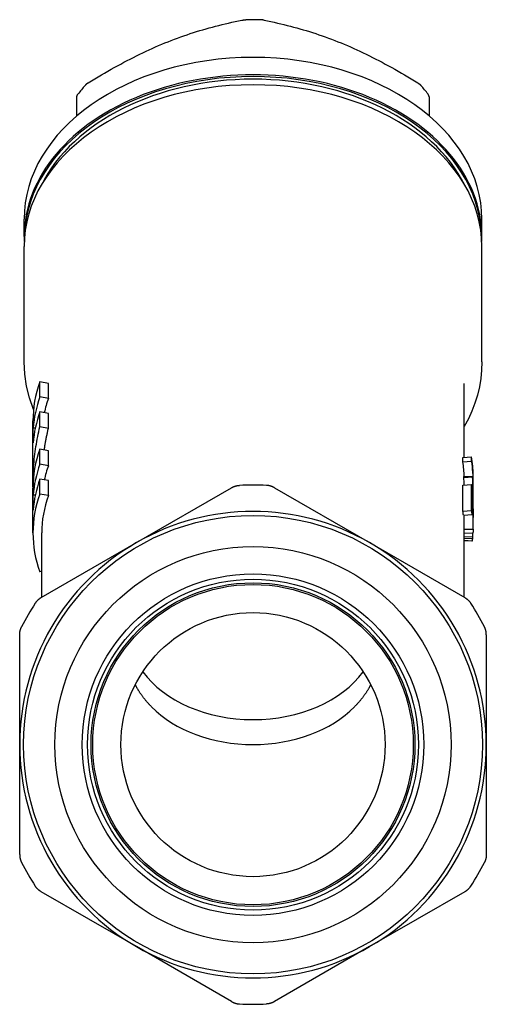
# Model space of a CAD drawing. Header units: millimetres. Extents: x 45 to 3732, y 63 to 326.
# Tile 4 of 4: x 432 to 458, y 210 to 265. Entities that reach past the tile are written whole.
import ezdxf

# ---------------------------------------------------------------- set-up
doc = ezdxf.new("R2010")
doc.units = ezdxf.units.MM
doc.layers.add('DEATIL', color=2, linetype='Continuous')

msp = doc.modelspace()

# ---------------------------------------------------------------- linework, layer by layer
at = {"layer": 'DEATIL'}
for p, q in [((434.989, 260.013), (434.989, 261.098)), ((454.989, 261.098), (454.989, 260.013)), ((431.989, 253.149), (431.989, 254.139)), ((457.989, 253.149), (457.989, 254.139)), ((431.989, 246.03), (431.989, 252.584)), ((457.989, 246.03), (457.989, 252.584)), ((432.886, 244.045), (432.886, 244.894)), ((433.37, 244.805), (432.886, 244.894)), ((433.37, 243.957), (433.37, 244.805)), ((456.989, 240.605), (456.989, 244.805)), ((433.37, 243.957), (432.886, 244.045)), ((432.886, 242.348), (432.886, 243.197)), ((433.37, 243.108), (432.886, 243.197)), ((433.37, 242.26), (433.37, 243.108)), ((432.489, 240.139), (432.489, 242.684)), ((432.504, 241.429), (432.504, 242.278)), ((432.622, 242.273), (432.504, 242.278)), ((433.37, 242.26), (432.886, 242.348)), ((432.886, 240.227), (432.886, 241.075)), ((433.37, 240.987), (432.886, 241.075)), ((433.37, 240.139), (433.37, 240.987)), ((456.907, 240.598), (457.403, 240.639)), ((456.907, 240.351), (456.907, 240.598)), ((457.403, 240.392), (457.403, 240.639)), ((432.489, 239.023), (432.489, 239.982)), ((433.37, 240.139), (432.886, 240.227)), ((456.907, 240.351), (457.403, 240.392)), ((456.962, 239.476), (457.461, 239.499)), ((456.969, 239.515), (457.468, 239.535)), ((457.489, 239.361), (457.489, 239.608)), ((432.489, 236.32), (432.489, 238.866)), ((432.886, 238.53), (432.886, 239.378)), ((433.37, 239.29), (432.886, 239.378)), ((433.37, 238.441), (433.37, 239.29)), ((438.364, 235.766), (443.772, 238.888)), ((446.205, 238.888), (451.614, 235.766)), ((456.907, 239.031), (457.403, 239.072)), ((456.907, 237.546), (456.907, 239.031)), ((457.403, 237.587), (457.403, 239.072)), ((432.504, 237.611), (432.504, 238.459)), ((432.622, 238.455), (432.504, 238.459)), ((433.37, 238.441), (432.886, 238.53)), ((457.436, 237.368), (457.436, 238.523)), ((457.489, 238.617), (457.489, 238.784)), ((456.907, 237.546), (457.403, 237.587)), ((456.938, 237.335), (457.436, 237.368)), ((457.489, 236.844), (457.489, 237.186)), ((456.989, 232.662), (456.989, 236.844)), ((432.989, 232.662), (432.989, 236.32)), ((456.989, 236.532), (457.487, 236.526)), ((456.989, 236.323), (457.482, 236.312)), ((456.989, 236.113), (457.472, 236.095)), ((432.955, 232.643), (438.364, 235.766)), ((451.614, 235.766), (457.022, 232.643)), ((456.989, 236.028), (457.465, 236.007)), ((456.989, 235.9), (457.447, 235.873)), ((456.989, 235.894), (457.424, 235.863)), ((432.989, 234.129), (432.886, 234.11)), ((431.739, 224.291), (431.739, 230.536)), ((458.239, 230.536), (458.239, 224.291)), ((431.739, 218.046), (431.739, 224.291)), ((458.239, 224.291), (458.239, 218.046)), ((438.364, 212.816), (432.955, 215.938)), ((457.022, 215.938), (451.614, 212.816)), ((443.772, 209.693), (438.364, 212.816)), ((451.614, 212.816), (446.205, 209.693))]:
    msp.add_line(p, q, dxfattribs=at)
at = {"layer": 'DEATIL', "flags": 128}
for points in [[(439.989, 264.152), (440.168, 264.224), (440.347, 264.295), (440.527, 264.364), (440.706, 264.431), (440.886, 264.496), (441.065, 264.56), (441.245, 264.622), (441.424, 264.682), (441.604, 264.741), (441.783, 264.798), (441.963, 264.853), (442.143, 264.907), (442.323, 264.959), (442.503, 265.01), (442.684, 265.059), (442.865, 265.107), (443.047, 265.154), (443.23, 265.199), (443.413, 265.243), (443.598, 265.285), (443.784, 265.327), (443.97, 265.367), (444.158, 265.406), (444.346, 265.443)], [(444.346, 265.443), (444.355, 265.445), (444.364, 265.447), (444.373, 265.448), (444.382, 265.45), (444.392, 265.451), (444.401, 265.453), (444.411, 265.454), (444.42, 265.455), (444.43, 265.457), (444.439, 265.458), (444.449, 265.459), (444.459, 265.46), (444.469, 265.461), (444.478, 265.462), (444.488, 265.463), (444.498, 265.464), (444.508, 265.464), (444.518, 265.465), (444.528, 265.466), (444.538, 265.466), (444.548, 265.467), (444.558, 265.467), (444.568, 265.467), (444.578, 265.468)], [(445.632, 265.443), (445.623, 265.445), (445.613, 265.447), (445.604, 265.448), (445.595, 265.45), (445.586, 265.451), (445.576, 265.453), (445.567, 265.454), (445.557, 265.455), (445.548, 265.457), (445.538, 265.458), (445.528, 265.459), (445.519, 265.46), (445.509, 265.461), (445.499, 265.462), (445.489, 265.463), (445.479, 265.464), (445.469, 265.464), (445.46, 265.465), (445.45, 265.466), (445.44, 265.466), (445.43, 265.467), (445.42, 265.467), (445.41, 265.467), (445.4, 265.468)], [(445.632, 265.443), (445.82, 265.406), (446.007, 265.367), (446.194, 265.327), (446.379, 265.285), (446.564, 265.243), (446.748, 265.199), (446.93, 265.154), (447.112, 265.107), (447.294, 265.059), (447.474, 265.01), (447.655, 264.959), (447.835, 264.907), (448.015, 264.853), (448.194, 264.798), (448.374, 264.741), (448.553, 264.682), (448.733, 264.622), (448.912, 264.56), (449.092, 264.496), (449.271, 264.431), (449.451, 264.364), (449.63, 264.295), (449.809, 264.224), (449.989, 264.152)], [(435.632, 261.886), (435.82, 262.002), (436.007, 262.116), (436.194, 262.228), (436.379, 262.338), (436.564, 262.446), (436.748, 262.552), (436.93, 262.657), (437.112, 262.759), (437.294, 262.859), (437.474, 262.957), (437.655, 263.054), (437.835, 263.148), (438.015, 263.241), (438.194, 263.333), (438.374, 263.422), (438.553, 263.51), (438.733, 263.597), (438.912, 263.681), (439.092, 263.764), (439.271, 263.845), (439.451, 263.925), (439.63, 264.002), (439.809, 264.078), (439.989, 264.152)], [(449.989, 264.152), (450.168, 264.078), (450.347, 264.002), (450.527, 263.924), (450.706, 263.845), (450.886, 263.764), (451.065, 263.681), (451.245, 263.597), (451.424, 263.51), (451.604, 263.422), (451.783, 263.333), (451.963, 263.241), (452.143, 263.148), (452.323, 263.053), (452.503, 262.957), (452.684, 262.859), (452.865, 262.759), (453.047, 262.656), (453.23, 262.552), (453.413, 262.446), (453.598, 262.338), (453.784, 262.228), (453.97, 262.116), (454.158, 262.002), (454.346, 261.886)], [(435.632, 261.886), (435.623, 261.88), (435.614, 261.874), (435.605, 261.869), (435.597, 261.863), (435.588, 261.857), (435.58, 261.852), (435.572, 261.846), (435.564, 261.84), (435.556, 261.834), (435.548, 261.828), (435.541, 261.822), (435.534, 261.816), (435.526, 261.81), (435.519, 261.804), (435.513, 261.799), (435.506, 261.793), (435.499, 261.787), (435.493, 261.781), (435.487, 261.775), (435.481, 261.769), (435.475, 261.763), (435.469, 261.757), (435.463, 261.751), (435.458, 261.745)], [(454.346, 261.886), (454.355, 261.88), (454.363, 261.874), (454.372, 261.869), (454.381, 261.863), (454.389, 261.857), (454.397, 261.852), (454.405, 261.846), (454.413, 261.84), (454.421, 261.834), (454.429, 261.828), (454.436, 261.822), (454.444, 261.816), (454.451, 261.81), (454.458, 261.804), (454.465, 261.799), (454.472, 261.793), (454.478, 261.787), (454.484, 261.781), (454.491, 261.775), (454.497, 261.769), (454.503, 261.763), (454.508, 261.757), (454.514, 261.751), (454.519, 261.745)], [(434.989, 261.098), (434.989, 261.104), (434.989, 261.109), (434.99, 261.115), (434.99, 261.121), (434.991, 261.126), (434.992, 261.132), (434.994, 261.138), (434.995, 261.144), (434.997, 261.149), (434.999, 261.155), (435.001, 261.161), (435.004, 261.167), (435.006, 261.173), (435.009, 261.179), (435.012, 261.185), (435.015, 261.192), (435.018, 261.198), (435.022, 261.204), (435.026, 261.21), (435.03, 261.216), (435.034, 261.222), (435.038, 261.229), (435.042, 261.235), (435.047, 261.241)], [(454.989, 261.098), (454.989, 261.104), (454.988, 261.109), (454.988, 261.115), (454.987, 261.121), (454.986, 261.126), (454.985, 261.132), (454.983, 261.138), (454.982, 261.144), (454.98, 261.149), (454.978, 261.155), (454.976, 261.161), (454.974, 261.167), (454.971, 261.173), (454.968, 261.179), (454.965, 261.185), (454.962, 261.192), (454.959, 261.198), (454.955, 261.204), (454.952, 261.21), (454.948, 261.216), (454.944, 261.222), (454.94, 261.229), (454.935, 261.235), (454.931, 261.241)], [(432.522, 243.328), (432.29, 243.988), (432.124, 244.661), (432.023, 245.343), (431.989, 246.03)], [(457.989, 246.03), (457.973, 245.557), (457.924, 245.085), (457.845, 244.616), (457.734, 244.151), (457.592, 243.693), (457.42, 243.241), (457.219, 242.799), (456.989, 242.365)], [(432.489, 238.928), (432.489, 239.072), (432.49, 239.216), (432.493, 239.36), (432.497, 239.504), (432.503, 239.648), (432.51, 239.792), (432.518, 239.936), (432.528, 240.079), (432.54, 240.223), (432.553, 240.366), (432.567, 240.509), (432.583, 240.652), (432.6, 240.795), (432.619, 240.937), (432.639, 241.08), (432.661, 241.222), (432.684, 241.364), (432.708, 241.505), (432.734, 241.647), (432.762, 241.788), (432.791, 241.928), (432.821, 242.069), (432.852, 242.209), (432.886, 242.348)], [(433.134, 241.03), (433.142, 241.082), (433.149, 241.133), (433.157, 241.185), (433.166, 241.237), (433.174, 241.288), (433.182, 241.34), (433.191, 241.391), (433.2, 241.443), (433.209, 241.494), (433.219, 241.545), (433.228, 241.597), (433.238, 241.648), (433.248, 241.699), (433.258, 241.751), (433.268, 241.802), (433.279, 241.853), (433.29, 241.904), (433.3, 241.955), (433.311, 242.006), (433.323, 242.057), (433.334, 242.108), (433.346, 242.158), (433.358, 242.209), (433.37, 242.26)], [(432.489, 239.982), (432.489, 240.001), (432.489, 240.021), (432.489, 240.04), (432.489, 240.06), (432.489, 240.079), (432.489, 240.099), (432.489, 240.118), (432.49, 240.138), (432.49, 240.157), (432.49, 240.177), (432.49, 240.196), (432.491, 240.216), (432.491, 240.235), (432.491, 240.255), (432.492, 240.274), (432.492, 240.294), (432.493, 240.313), (432.493, 240.333), (432.494, 240.352), (432.494, 240.372), (432.495, 240.391), (432.495, 240.411), (432.496, 240.43), (432.496, 240.45)], [(456.962, 239.476), (456.962, 239.477), (456.962, 239.479), (456.963, 239.481), (456.963, 239.482), (456.963, 239.484), (456.964, 239.486), (456.964, 239.487), (456.964, 239.489), (456.965, 239.49), (456.965, 239.492), (456.965, 239.494), (456.966, 239.495), (456.966, 239.497), (456.966, 239.499), (456.966, 239.5), (456.967, 239.502), (456.967, 239.504), (456.967, 239.505), (456.968, 239.507), (456.968, 239.509), (456.968, 239.51), (456.969, 239.512), (456.969, 239.514), (456.969, 239.515)], [(457.461, 239.499), (457.461, 239.501), (457.461, 239.502), (457.462, 239.504), (457.462, 239.505), (457.462, 239.507), (457.463, 239.508), (457.463, 239.51), (457.463, 239.511), (457.464, 239.513), (457.464, 239.514), (457.464, 239.516), (457.465, 239.517), (457.465, 239.519), (457.465, 239.52), (457.466, 239.522), (457.466, 239.523), (457.466, 239.525), (457.466, 239.526), (457.467, 239.528), (457.467, 239.529), (457.467, 239.531), (457.468, 239.532), (457.468, 239.534), (457.468, 239.535)], [(443.772, 238.888), (443.789, 238.898), (443.807, 238.907), (443.825, 238.916), (443.843, 238.925), (443.861, 238.934), (443.879, 238.942), (443.897, 238.949), (443.916, 238.956), (443.934, 238.963), (443.953, 238.97), (443.971, 238.976), (443.99, 238.981), (444.009, 238.987), (444.028, 238.992), (444.047, 238.996), (444.066, 239.001), (444.085, 239.004), (444.104, 239.008), (444.123, 239.011), (444.143, 239.014), (444.162, 239.016), (444.181, 239.018), (444.201, 239.019), (444.22, 239.021)], [(446.205, 238.888), (446.188, 238.898), (446.17, 238.907), (446.153, 238.916), (446.135, 238.925), (446.117, 238.934), (446.098, 238.942), (446.08, 238.949), (446.062, 238.956), (446.043, 238.963), (446.025, 238.97), (446.006, 238.976), (445.987, 238.981), (445.968, 238.987), (445.949, 238.992), (445.93, 238.996), (445.911, 239.001), (445.892, 239.004), (445.873, 239.008), (445.854, 239.011), (445.835, 239.014), (445.815, 239.016), (445.796, 239.018), (445.777, 239.019), (445.757, 239.021)], [(457.436, 238.853), (457.44, 238.783), (457.444, 238.714), (457.448, 238.645), (457.452, 238.575), (457.456, 238.506), (457.459, 238.437), (457.462, 238.367), (457.465, 238.298), (457.468, 238.229), (457.471, 238.159), (457.473, 238.09), (457.475, 238.02), (457.478, 237.951), (457.479, 237.881), (457.481, 237.812), (457.483, 237.742), (457.484, 237.673), (457.485, 237.603), (457.486, 237.534), (457.487, 237.464), (457.488, 237.395), (457.488, 237.325), (457.489, 237.256), (457.489, 237.186)], [(457.487, 236.526), (457.487, 236.517), (457.487, 236.508), (457.486, 236.499), (457.486, 236.49), (457.486, 236.481), (457.486, 236.472), (457.486, 236.464), (457.486, 236.455), (457.485, 236.446), (457.485, 236.437), (457.485, 236.428), (457.485, 236.419), (457.485, 236.41), (457.484, 236.401), (457.484, 236.392), (457.484, 236.383), (457.484, 236.374), (457.484, 236.365), (457.483, 236.356), (457.483, 236.348), (457.483, 236.339), (457.483, 236.33), (457.482, 236.321), (457.482, 236.312)], [(432.955, 232.643), (432.938, 232.633), (432.921, 232.622), (432.904, 232.612), (432.888, 232.6), (432.872, 232.589), (432.856, 232.577), (432.84, 232.565), (432.824, 232.553), (432.809, 232.54), (432.794, 232.527), (432.78, 232.514), (432.765, 232.501), (432.751, 232.487), (432.738, 232.473), (432.724, 232.459), (432.711, 232.445), (432.698, 232.43), (432.685, 232.415), (432.673, 232.4), (432.661, 232.385), (432.65, 232.369), (432.638, 232.354), (432.627, 232.338), (432.617, 232.321)], [(457.022, 232.643), (457.039, 232.633), (457.056, 232.622), (457.073, 232.612), (457.089, 232.6), (457.106, 232.589), (457.122, 232.577), (457.137, 232.565), (457.153, 232.553), (457.168, 232.54), (457.183, 232.527), (457.198, 232.514), (457.212, 232.501), (457.226, 232.487), (457.24, 232.473), (457.253, 232.459), (457.266, 232.445), (457.279, 232.43), (457.292, 232.415), (457.304, 232.4), (457.316, 232.385), (457.328, 232.369), (457.339, 232.354), (457.35, 232.338), (457.361, 232.321)], [(431.739, 230.536), (431.739, 230.556), (431.739, 230.576), (431.74, 230.596), (431.742, 230.615), (431.744, 230.635), (431.746, 230.655), (431.748, 230.675), (431.751, 230.694), (431.755, 230.714), (431.758, 230.733), (431.762, 230.752), (431.767, 230.771), (431.772, 230.79), (431.777, 230.809), (431.782, 230.828), (431.788, 230.847), (431.794, 230.865), (431.801, 230.883), (431.808, 230.902), (431.815, 230.92), (431.823, 230.937), (431.831, 230.955), (431.839, 230.973), (431.848, 230.99)], [(458.239, 230.536), (458.238, 230.556), (458.238, 230.576), (458.237, 230.596), (458.235, 230.615), (458.234, 230.635), (458.232, 230.655), (458.229, 230.675), (458.226, 230.694), (458.223, 230.714), (458.219, 230.733), (458.215, 230.752), (458.211, 230.771), (458.206, 230.79), (458.201, 230.809), (458.195, 230.828), (458.189, 230.847), (458.183, 230.865), (458.176, 230.883), (458.169, 230.902), (458.162, 230.92), (458.154, 230.937), (458.146, 230.955), (458.138, 230.973), (458.13, 230.99)], [(438.67, 227.095), (438.652, 227.12), (438.635, 227.145), (438.618, 227.169), (438.601, 227.194), (438.584, 227.219), (438.567, 227.244), (438.551, 227.269), (438.535, 227.294), (438.519, 227.319), (438.503, 227.344), (438.488, 227.369), (438.473, 227.394), (438.458, 227.419), (438.443, 227.444), (438.428, 227.469), (438.414, 227.494), (438.4, 227.52), (438.386, 227.545), (438.372, 227.57), (438.359, 227.596), (438.345, 227.621), (438.332, 227.647), (438.32, 227.672), (438.307, 227.698)], [(451.67, 227.698), (451.658, 227.672), (451.645, 227.647), (451.632, 227.621), (451.619, 227.596), (451.605, 227.57), (451.591, 227.545), (451.578, 227.52), (451.563, 227.494), (451.549, 227.469), (451.534, 227.444), (451.52, 227.419), (451.505, 227.394), (451.489, 227.369), (451.474, 227.343), (451.458, 227.319), (451.442, 227.294), (451.426, 227.269), (451.41, 227.244), (451.393, 227.219), (451.377, 227.194), (451.36, 227.169), (451.342, 227.145), (451.325, 227.12), (451.307, 227.095)], [(439.229, 226.436), (439.203, 226.463), (439.178, 226.489), (439.152, 226.516), (439.127, 226.543), (439.102, 226.57), (439.077, 226.597), (439.053, 226.624), (439.028, 226.651), (439.004, 226.678), (438.98, 226.705), (438.956, 226.733), (438.933, 226.76), (438.91, 226.788), (438.887, 226.815), (438.864, 226.843), (438.841, 226.871), (438.819, 226.898), (438.797, 226.926), (438.775, 226.954), (438.754, 226.982), (438.732, 227.01), (438.711, 227.039), (438.69, 227.067), (438.67, 227.095)], [(451.307, 227.095), (451.287, 227.067), (451.266, 227.039), (451.245, 227.01), (451.224, 226.982), (451.202, 226.954), (451.18, 226.926), (451.158, 226.898), (451.136, 226.871), (451.113, 226.843), (451.091, 226.815), (451.068, 226.788), (451.044, 226.76), (451.021, 226.733), (450.997, 226.705), (450.973, 226.678), (450.949, 226.651), (450.925, 226.624), (450.9, 226.597), (450.875, 226.57), (450.85, 226.543), (450.825, 226.516), (450.8, 226.489), (450.774, 226.463), (450.748, 226.436)], [(431.739, 218.046), (431.739, 218.026), (431.739, 218.006), (431.74, 217.986), (431.742, 217.966), (431.744, 217.946), (431.746, 217.926), (431.748, 217.907), (431.751, 217.887), (431.755, 217.868), (431.758, 217.849), (431.762, 217.829), (431.767, 217.81), (431.772, 217.791), (431.777, 217.772), (431.782, 217.754), (431.788, 217.735), (431.794, 217.716), (431.801, 217.698), (431.808, 217.68), (431.815, 217.662), (431.823, 217.644), (431.831, 217.626), (431.839, 217.609), (431.848, 217.592)], [(458.239, 218.046), (458.238, 218.026), (458.238, 218.006), (458.237, 217.986), (458.235, 217.966), (458.234, 217.946), (458.232, 217.926), (458.229, 217.907), (458.226, 217.887), (458.223, 217.868), (458.219, 217.849), (458.215, 217.829), (458.211, 217.81), (458.206, 217.791), (458.201, 217.772), (458.195, 217.754), (458.189, 217.735), (458.183, 217.716), (458.176, 217.698), (458.169, 217.68), (458.162, 217.662), (458.154, 217.644), (458.146, 217.626), (458.138, 217.609), (458.13, 217.592)], [(432.955, 215.938), (432.938, 215.949), (432.921, 215.959), (432.904, 215.97), (432.888, 215.981), (432.872, 215.992), (432.856, 216.004), (432.84, 216.016), (432.824, 216.029), (432.809, 216.041), (432.794, 216.054), (432.78, 216.067), (432.765, 216.081), (432.751, 216.094), (432.738, 216.108), (432.724, 216.122), (432.711, 216.137), (432.698, 216.151), (432.685, 216.166), (432.673, 216.181), (432.661, 216.197), (432.65, 216.212), (432.638, 216.228), (432.627, 216.244), (432.617, 216.26)], [(457.022, 215.938), (457.039, 215.949), (457.056, 215.959), (457.073, 215.97), (457.089, 215.981), (457.106, 215.992), (457.122, 216.004), (457.137, 216.016), (457.153, 216.029), (457.168, 216.041), (457.183, 216.054), (457.198, 216.067), (457.212, 216.081), (457.226, 216.094), (457.24, 216.108), (457.253, 216.122), (457.266, 216.137), (457.279, 216.151), (457.292, 216.166), (457.304, 216.181), (457.316, 216.197), (457.328, 216.212), (457.339, 216.228), (457.35, 216.244), (457.361, 216.26)], [(443.772, 209.693), (443.789, 209.684), (443.807, 209.674), (443.825, 209.665), (443.843, 209.656), (443.861, 209.648), (443.879, 209.64), (443.897, 209.632), (443.916, 209.625), (443.934, 209.618), (443.953, 209.612), (443.971, 209.606), (443.99, 209.6), (444.009, 209.595), (444.028, 209.59), (444.047, 209.585), (444.066, 209.581), (444.085, 209.577), (444.104, 209.574), (444.123, 209.571), (444.143, 209.568), (444.162, 209.565), (444.181, 209.564), (444.201, 209.562), (444.22, 209.561)], [(446.205, 209.693), (446.188, 209.684), (446.17, 209.674), (446.153, 209.665), (446.135, 209.656), (446.117, 209.648), (446.098, 209.64), (446.08, 209.632), (446.062, 209.625), (446.043, 209.618), (446.025, 209.612), (446.006, 209.606), (445.987, 209.6), (445.968, 209.595), (445.949, 209.59), (445.93, 209.585), (445.911, 209.581), (445.892, 209.577), (445.873, 209.574), (445.854, 209.571), (445.835, 209.568), (445.815, 209.565), (445.796, 209.564), (445.777, 209.562), (445.757, 209.561)]]:
    msp.add_lwpolyline(points, dxfattribs=at)
at = {"layer": 'DEATIL'}
for radius in [13.025, 11.25, 9.7, 9.4, 9.195, 9.1, 7.5]:
    msp.add_circle((444.989, 224.291), radius, dxfattribs=at)
for radius, start, end in [(14.75, 87.0123, 92.9877), (13.25, 60, 120), (13.25, 120, 180), (13.25, 0, 60), (14.75, 147.0123, 152.9877), (14.75, 27.0123, 32.9877), (13.25, 180, 240), (13.25, 300, 0), (14.75, 207.0123, 212.9877), (14.75, 327.0123, 332.9877), (13.25, 240, 300), (14.75, 267.0123, 272.9877)]:
    msp.add_arc((444.989, 224.291), radius, start, end, dxfattribs=at)
for centre, major_axis, ratio, start_param, end_param in [((444.989, 257.518), (-11.25, 0), 0.707107, 4.675833, 4.748945), ((444.989, 254.139), (-13, 0), 0.707107, 3.141593, 6.283185), ((444.989, 253.149), (-13, 0), 0.707107, 3.110818, 6.31396), ((444.989, 252.584), (-13, 0), 0.707107, 3.141593, 6.283185), ((444.989, 253.079), (-12.964, 0), 0.707107, 3.166667, 6.258111), ((444.989, 253.079), (12.75, 0), 0.707107, 0.339688, 2.801904), ((444.989, 257.518), (11.25, 0), 0.707107, 2.581437, 2.65455), ((444.989, 257.518), (11.25, 0), 0.707107, 0.487042, 0.560155), ((444.989, 242.684), (-12.5, 0), 0.707107, 6.030505, 6.283185), ((444.989, 241.836), (-12.5, 0), 0.707107, 6.030505, 6.233164), ((444.989, 241.836), (-12, 0), 0.707107, 6.030505, 6.127482), ((444.989, 240.987), (-12.5, 0), 0.707107, 6.030505, 6.233164), ((444.989, 238.866), (-12.5, 0), 0.707107, 6.030505, 6.283185), ((444.989, 239.608), (12.5, 0), 0.707107, 0, 0.116933), ((444.989, 240.139), (-12.5, 0), 0.707107, 6.247995, 6.290277), ((444.989, 238.017), (-12.5, 0), 0.707107, 6.030505, 6.233164), ((444.989, 238.017), (-12, 0), 0.707107, 6.030505, 6.127482), ((444.989, 239.361), (12, 0), 0.707107, 0.018288, 0.116933), ((444.989, 239.361), (12.5, 0), 0.707107, 6.256968, 6.400118), ((441.881, 238.617), (15.108, 0), 0.950968, 0.029211, 0.059776), ((442.005, 238.617), (15.484, 0), 0.945799, 6.242091, 6.343449), ((442.005, 238.784), (15.484, 0), 0.945799, 6.283182, 6.334507), ((444.989, 237.169), (-12.5, 0), 0.707107, 6.030505, 6.233164), ((444.989, 238.041), (12.5, 0), 0.707107, 0.091974, 0.116933), ((444.989, 236.32), (-12.5, 0), 0.707107, 6.030505, 6.535866), ((444.989, 236.32), (-12, 0), 0.707107, 6.030505, 6.283185), ((430.766, 236.844), (26.722, 0.005), 0.999457, 6.271078, 6.345876), ((444.989, 236.556), (12, 0), 0.707107, 0.091974, 0.116933), ((430.174, 236.844), (26.815, 0.004), 0.998581, 6.28304, 6.30151), ((444.989, 236.556), (12.5, 0), 0.707107, 0.091974, 0.116933), ((444.989, 236.556), (12.5, 0), 0.707107, 6.221089, 6.231034), ((444.3, 236.664), (13.188, 0), 0.850118, 6.232415, 6.251766), ((434.083, 235.916), (23.405, 0), 0.030913, 6.208784, 6.223373), ((444.304, 236.427), (13.185, 0), 0.526592, 6.203344, 6.222732), ((444.989, 230.663), (7, 0), 0.707107, 3.608492, 5.816286), ((444.989, 229.249), (7, 0), 0.707107, 3.746061, 5.678717)]:
    msp.add_ellipse(centre, major_axis=major_axis, ratio=ratio, start_param=start_param, end_param=end_param, dxfattribs=at)

doc.saveas('drawing.dxf')
